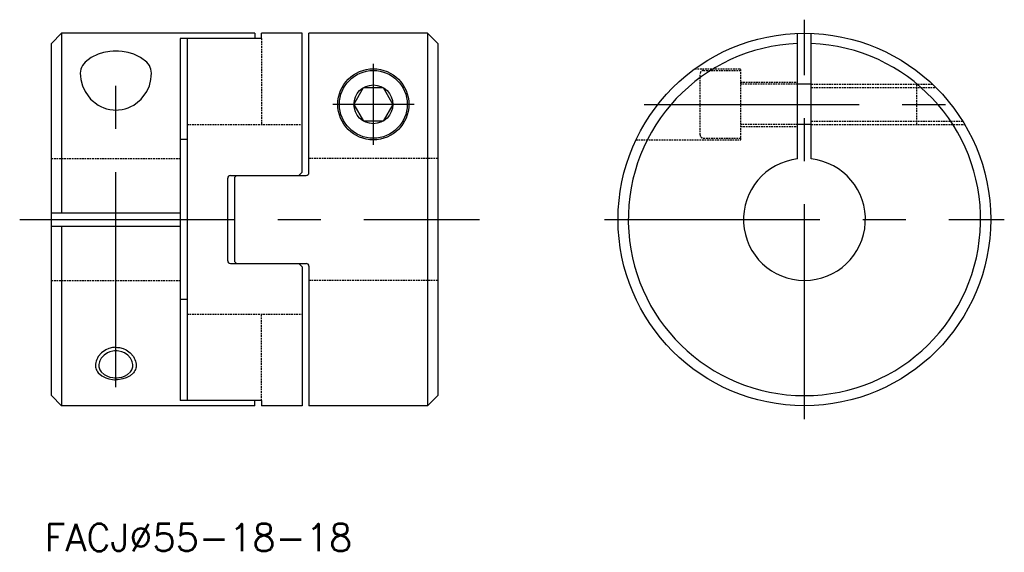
# Model space of a CAD drawing. Extents: x 94 to 240, y 54 to 132.
import ezdxf

# ---------------------------------------------------------------- set-up
doc = ezdxf.new("R2010")
doc.units = 0
doc.linetypes.add('CENTER', pattern=[50.8, 31.75, -6.35, 6.35, -6.35])
doc.linetypes.add('HIDDEN', pattern=[0.375, 0.25, -0.125])
doc.layers.get('0').update_dxf_attribs({"linetype": 'CONTINUOUS'})
doc.styles.get("Standard").update_dxf_attribs({"font": 'txt.shx', "bigfont": 'chineset.shx'})

msp = doc.modelspace()

# ---------------------------------------------------------------- linework, layer by layer
at = {"color": 1, "linetype": 'CENTER'}
for p, q in [((210.24, 73.18), (210.24, 132.18)), ((108.62, 77.94), (108.62, 127.99)), ((146.62, 113.68), (146.62, 125.68)), ((152.62, 119.68), (140.62, 119.68)), ((186.59, 119.68), (234.7, 119.68)), ((94.43, 102.68), (162.29, 102.68)), ((180.74, 102.68), (239.74, 102.68))]:
    msp.add_line(p, q, dxfattribs=at)
for p, q in [((100.62, 130.18), (99.12, 128.68)), ((129.12, 130.18), (100.62, 130.18)), ((100.62, 130.18), (100.62, 103.68)), ((118.12, 129.4), (118.12, 75.96)), ((130.12, 129.4), (118.12, 129.4)), ((119.12, 129.4), (119.12, 75.96)), ((129.12, 130.18), (129.12, 129.4)), ((136.12, 130.18), (130.12, 130.18)), ((130.12, 129.4), (130.12, 130.18)), ((136.12, 109.68), (136.12, 130.18)), ((137.12, 109.58), (137.12, 130.18)), ((154.62, 130.18), (137.12, 130.18)), ((156.12, 128.68), (154.62, 130.18)), ((154.62, 130.18), (154.62, 75.18)), ((209.24, 111.62), (209.24, 130.16)), ((211.24, 111.62), (211.24, 130.16)), ((99.12, 76.68), (99.12, 128.68)), ((156.12, 128.68), (156.12, 76.68)), ((104.98, 126.62), (104.08, 125.92)), ((106, 127.11), (104.98, 126.62)), ((106.8, 127.35), (106, 127.11)), ((107.71, 127.49), (106.8, 127.35)), ((108.24, 127.53), (107.71, 127.49)), ((108.62, 127.54), (108.24, 127.53)), ((109, 127.53), (108.62, 127.54)), ((109.53, 127.49), (109, 127.53)), ((110.45, 127.35), (109.53, 127.49)), ((111.25, 127.11), (110.45, 127.35)), ((112.27, 126.62), (111.25, 127.11)), ((113.17, 125.92), (112.27, 126.62)), ((103.55, 125.14), (103.45, 124.86)), ((103.69, 125.41), (103.55, 125.14)), ((103.87, 125.67), (103.69, 125.41)), ((104.08, 125.92), (103.87, 125.67)), ((113.38, 125.67), (113.17, 125.92)), ((113.56, 125.41), (113.38, 125.67)), ((113.69, 125.14), (113.56, 125.41)), ((113.79, 124.86), (113.69, 125.14)), ((103.39, 124.58), (103.37, 124.3)), ((103.37, 124.3), (103.37, 124.3)), ((103.37, 124.3), (103.37, 124.3)), ((103.37, 124.3), (103.39, 123.82)), ((103.45, 124.86), (103.39, 124.58)), ((103.39, 123.82), (103.45, 123.35)), ((113.85, 124.58), (113.79, 124.86)), ((113.79, 123.35), (113.85, 123.82)), ((113.87, 124.3), (113.85, 124.58)), ((113.85, 123.82), (113.87, 124.3)), ((103.45, 123.35), (103.69, 122.43)), ((103.69, 122.43), (104.08, 121.57)), ((113.17, 121.57), (113.56, 122.43)), ((113.56, 122.43), (113.79, 123.35)), ((143.76, 119.68), (145.19, 122.16)), ((145.19, 122.16), (148.05, 122.16)), ((148.05, 122.16), (149.48, 119.68)), ((211.24, 122.68), (209.24, 122.68)), ((104.08, 121.57), (104.9, 120.44)), ((112.34, 120.44), (113.17, 121.57)), ((104.9, 120.44), (106, 119.57)), ((106, 119.57), (106.41, 119.35)), ((106.41, 119.35), (106.83, 119.17)), ((106.83, 119.17), (107.24, 119.03)), ((110, 119.03), (110.42, 119.17)), ((110.42, 119.17), (110.84, 119.35)), ((110.84, 119.35), (111.25, 119.57)), ((111.25, 119.57), (112.34, 120.44)), ((143.76, 119.68), (145.19, 117.2)), ((149.48, 119.68), (148.05, 117.2)), ((107.24, 119.03), (107.71, 118.92)), ((107.71, 118.92), (108.24, 118.86)), ((108.24, 118.86), (108.62, 118.84)), ((108.62, 118.84), (109.01, 118.86)), ((109.01, 118.86), (109.53, 118.92)), ((109.53, 118.92), (110, 119.03)), ((148.05, 117.2), (145.19, 117.2)), ((211.24, 116.68), (209.24, 116.68)), ((119.12, 114.51), (118.12, 114.51)), ((125.52, 109.18), (136.72, 109.18)), ((126.12, 108.88), (126.42, 109.18)), ((136.12, 109.68), (135.62, 109.18)), ((125.12, 96.58), (125.12, 108.78)), ((126.12, 108.88), (126.12, 96.48)), ((99.12, 103.68), (118.12, 103.68)), ((99.12, 101.68), (118.12, 101.68)), ((100.62, 101.68), (100.62, 75.18)), ((125.52, 96.18), (136.72, 96.18)), ((126.12, 96.48), (126.42, 96.18)), ((136.12, 95.68), (135.62, 96.18)), ((136.12, 95.68), (136.12, 75.18)), ((137.12, 95.78), (137.12, 75.18)), ((119.12, 90.85), (118.12, 90.85)), ((107.37, 82.99), (106.87, 82.64)), ((107.75, 83.16), (107.37, 82.99)), ((108.19, 83.26), (107.75, 83.16)), ((108.44, 83.28), (108.19, 83.26)), ((108.62, 83.29), (108.44, 83.28)), ((108.8, 83.28), (108.62, 83.29)), ((109.06, 83.26), (108.8, 83.28)), ((109.5, 83.16), (109.06, 83.26)), ((109.87, 82.99), (109.5, 83.16)), ((110.37, 82.64), (109.87, 82.99)), ((106.16, 81.45), (106.13, 81.26)), ((106.21, 81.64), (106.16, 81.45)), ((106.27, 81.82), (106.21, 81.64)), ((106.36, 82), (106.27, 81.82)), ((106.46, 82.18), (106.36, 82)), ((106.87, 82.64), (106.46, 82.18)), ((110.79, 82.18), (110.37, 82.64)), ((110.89, 82), (110.79, 82.18)), ((110.97, 81.82), (110.89, 82)), ((111.04, 81.64), (110.97, 81.82)), ((111.08, 81.45), (111.04, 81.64)), ((111.11, 81.26), (111.08, 81.45)), ((106.13, 81.26), (106.12, 81.07)), ((106.12, 81.06), (106.13, 80.91)), ((106.13, 80.91), (106.16, 80.76)), ((106.16, 80.76), (106.21, 80.61)), ((106.21, 80.61), (106.27, 80.47)), ((106.27, 80.47), (106.36, 80.32)), ((106.36, 80.32), (106.46, 80.19)), ((106.46, 80.19), (106.88, 79.81)), ((110.36, 79.81), (110.79, 80.19)), ((110.79, 80.19), (110.89, 80.32)), ((110.89, 80.32), (110.97, 80.47)), ((110.97, 80.47), (111.04, 80.61)), ((111.04, 80.61), (111.08, 80.76)), ((111.08, 80.76), (111.11, 80.91)), ((111.12, 81.06), (111.11, 81.26)), ((111.11, 80.91), (111.12, 81.06)), ((106.88, 79.81), (107.37, 79.55)), ((107.37, 79.55), (107.75, 79.42)), ((107.75, 79.42), (108.19, 79.34)), ((108.19, 79.34), (108.44, 79.32)), ((108.44, 79.32), (108.62, 79.31)), ((108.62, 79.31), (108.8, 79.32)), ((108.8, 79.32), (109.06, 79.34)), ((109.06, 79.34), (109.49, 79.42)), ((109.49, 79.42), (109.87, 79.55)), ((109.87, 79.55), (110.36, 79.81)), ((100.62, 75.18), (99.12, 76.68)), ((130.12, 75.96), (118.12, 75.96)), ((129.12, 75.18), (129.12, 75.96)), ((130.12, 75.96), (130.12, 75.18)), ((154.62, 75.18), (156.12, 76.68)), ((129.12, 75.18), (100.62, 75.18)), ((136.12, 75.18), (130.12, 75.18)), ((154.62, 75.18), (137.12, 75.18))]:
    msp.add_line(p, q)
at = {"color": 5, "linetype": 'HIDDEN'}
for p, q in [((130.12, 129.4), (130.12, 116.68)), ((194.08, 124.93), (200.84, 124.93)), ((194.84, 115.18), (194.84, 124.18)), ((195.34, 124.68), (200.84, 124.68)), ((200.84, 114.43), (200.84, 124.93)), ((200.84, 122.93), (209.24, 122.93)), ((209.24, 122.68), (200.84, 122.68)), ((211.24, 122.68), (229.11, 122.68)), ((211.24, 122.18), (229.63, 122.18)), ((226.84, 116.68), (226.84, 122.68)), ((119.12, 116.68), (136.12, 116.68)), ((209.24, 116.68), (200.84, 116.68)), ((200.84, 116.43), (209.24, 116.43)), ((211.24, 117.18), (233.61, 117.18)), ((211.24, 116.68), (233.91, 116.68)), ((185.38, 114.43), (200.84, 114.43)), ((195.34, 114.68), (200.84, 114.68)), ((99.12, 111.68), (118.12, 111.68)), ((156.12, 111.68), (137.12, 111.68)), ((99.12, 93.68), (118.12, 93.68)), ((156.12, 93.68), (137.12, 93.68)), ((119.12, 88.68), (136.12, 88.68)), ((130.12, 75.96), (130.12, 88.68))]:
    msp.add_line(p, q, dxfattribs=at)
at = {"color": 5}
for p, q in [((106.52, 83.01), (106.02, 82.43)), ((107.12, 83.44), (106.52, 83.01)), ((107.57, 83.64), (107.12, 83.44)), ((108.1, 83.76), (107.57, 83.64)), ((108.41, 83.79), (108.1, 83.76)), ((108.62, 83.81), (108.41, 83.79)), ((108.62, 83.81), (108.84, 83.79)), ((108.84, 83.79), (109.14, 83.76)), ((109.14, 83.76), (109.68, 83.64)), ((109.68, 83.64), (110.12, 83.44)), ((110.12, 83.44), (110.73, 83.01)), ((110.73, 83.01), (111.22, 82.43)), ((105.67, 81.54), (105.63, 81.3)), ((105.73, 81.77), (105.67, 81.54)), ((105.8, 82), (105.73, 81.77)), ((105.9, 82.22), (105.8, 82)), ((106.02, 82.43), (105.9, 82.22)), ((111.22, 82.43), (111.34, 82.22)), ((111.34, 82.22), (111.44, 82)), ((111.44, 82), (111.52, 81.77)), ((111.52, 81.77), (111.58, 81.54)), ((111.58, 81.54), (111.61, 81.3)), ((105.63, 81.3), (105.62, 81.06)), ((105.62, 81.06), (105.63, 80.88)), ((105.62, 81.06), (105.62, 81.06)), ((105.62, 81.06), (105.62, 81.06)), ((105.63, 80.88), (105.67, 80.71)), ((105.67, 80.71), (105.73, 80.53)), ((105.73, 80.53), (105.8, 80.36)), ((105.8, 80.36), (105.91, 80.19)), ((105.91, 80.19), (106.02, 80.04)), ((106.02, 80.04), (106.53, 79.6)), ((111.22, 80.04), (110.71, 79.6)), ((111.34, 80.19), (111.22, 80.04)), ((111.44, 80.36), (111.34, 80.19)), ((111.52, 80.53), (111.44, 80.36)), ((111.58, 80.71), (111.52, 80.53)), ((111.61, 80.88), (111.58, 80.71)), ((111.61, 81.3), (111.62, 81.06)), ((111.62, 81.06), (111.61, 80.88)), ((111.62, 81.06), (111.62, 81.06)), ((111.62, 81.06), (111.62, 81.06)), ((106.53, 79.6), (107.12, 79.29)), ((107.12, 79.29), (107.58, 79.13)), ((107.58, 79.13), (108.1, 79.04)), ((108.1, 79.04), (108.41, 79.02)), ((108.41, 79.02), (108.62, 79.01)), ((108.84, 79.02), (108.62, 79.01)), ((109.14, 79.04), (108.84, 79.02)), ((109.67, 79.13), (109.14, 79.04)), ((110.12, 79.29), (109.67, 79.13)), ((110.71, 79.6), (110.12, 79.29))]:
    msp.add_line(p, q, dxfattribs=at)
for centre, radius in [((210.24, 102.68), 27.5), ((146.62, 119.68), 5.25), ((146.62, 119.68), 5), ((146.62, 119.68), 2.86)]:
    msp.add_circle(centre, radius)
for centre, radius, start, end in [((210.24, 102.68), 26, 92.2042, 87.7958), ((210.24, 102.68), 9, 96.3794, 83.6206), ((125.52, 108.78), 0.4, 90, 180), ((136.72, 109.58), 0.4, 270, 0), ((125.52, 96.58), 0.4, 180, 270), ((136.72, 95.78), 0.4, 0, 90)]:
    msp.add_arc(centre, radius, start, end)
at = {"color": 5, "linetype": 'HIDDEN'}
for centre, start, end in [((195.34, 124.18), 90, 180), ((195.34, 115.18), 180, 270)]:
    msp.add_arc(centre, 0.5, start, end, dxfattribs=at)

# ---------------------------------------------------------------- texts
msp.add_text('FACJ%%C55-18-18', height=4).set_placement((98.08, 53.72))

doc.saveas('drawing.dxf')
